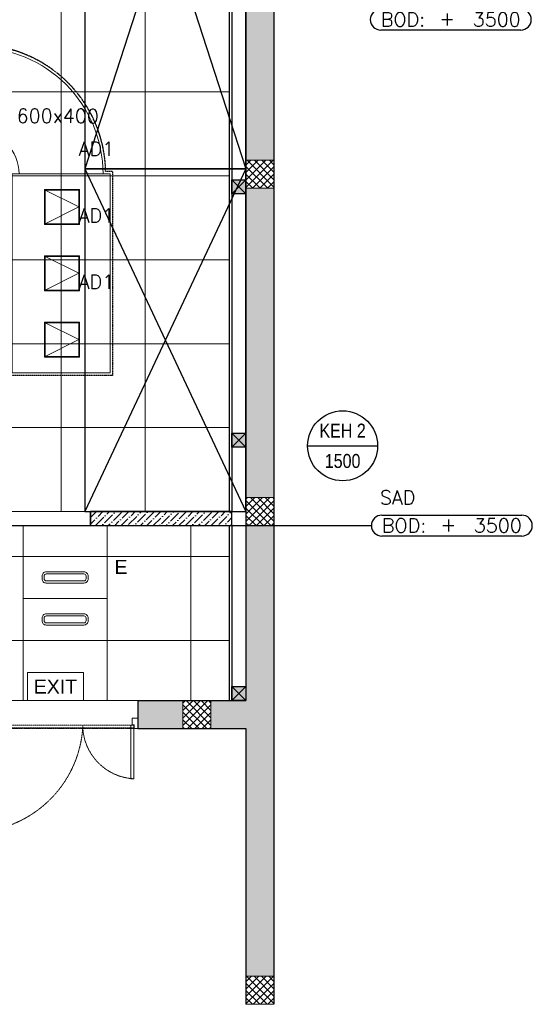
# Model space of a CAD drawing. Header units: millimetres. Extents: x -1435 to 74790, y -2508 to 13830.
# Tile 54 of 95: x 15733 to 19397, y 0 to 7035. Entities that reach past the tile are written whole.
import ezdxf
from ezdxf.enums import TextEntityAlignment as Align

# ---------------------------------------------------------------- set-up
doc = ezdxf.new("R2010")
doc.units = ezdxf.units.MM
for name, pattern in [('( Hidden )', [0.375, 0.25, -0.125]), ('DASHED', [0.75, 0.5, -0.25]), ('HIDDEN', [0.375, 0.25, -0.125])]:
    doc.linetypes.add(name, pattern=pattern)
for name, color, linetype, lineweight in [('a- flr dim 02', 1, 'Continuous', 30), ('A-DOOR', 1, 'Continuous', 0), ('A-GA DIM', 1, 'Continuous', 5), ('A-LIGHT', 1, 'Continuous', 5), ('A-LINTEL', 252, '( Hidden )', 0), ('A-Wall & Column', 2, 'Continuous', 0), ('ND_26_HATCH', 8, 'Continuous', 13)]:
    doc.layers.add(name, color=color, linetype=linetype, lineweight=lineweight)
for name, color, linetype, lineweight, true_color in [('A-100MM', 7, 'Continuous', 0, 0xff5c5c), ('A-CEILING-01', 7, 'Continuous', 5, 0xd56ca8), ('A-CEILING-04', 7, 'Continuous', 5, 0x2776bb), ('A-CEILING-05', 7, 'Continuous', 5, 0x139b48), ('ACMV-DA-AD', 30, 'Continuous', 13, 0xff7f00), ('ACMV-RA-DUCT', 1, 'Continuous', 20, 0xff0000), ('M-MEP-ELLG-LIGHT', 5, 'Continuous', 15, 0x0000ff)]:
    doc.layers.add(name, color=color, linetype=linetype, lineweight=lineweight, true_color=true_color)
for name, color, linetype, true_color in [('A-COLOUMN', 5, 'Continuous', 0x0000ff), ('ACMV-DUCT-THERMAL-EXT-INS', 9, 'DASHED', 0x808080), ('ACMV-EQP-DX', 30, 'Continuous', 0xff7f00), ('DUCT ACCESS DOOR', 1, 'Continuous', 0xff0000), ('Exhaut Hoods', 7, 'Continuous', 0xf26722), ('RCP LAYOUT', 9, 'Continuous', 0x808080)]:
    doc.layers.add(name, color=color, linetype=linetype, true_color=true_color)
for name, color, linetype in [('ACMV-MEPF_General Text', 7, 'Continuous'), ('ACMV-RA-DUCT-TEXT', 7, 'Continuous'), ('ACMV-SA-DUCT-TAG', 7, 'Continuous'), ('Legend', 7, 'Continuous')]:
    doc.layers.add(name, color=color, linetype=linetype)
doc.styles.add('Arial Narrow', font='ARIALN.TTF')
doc.styles.add('Romans', font='Romans.shx')
doc.styles.get("Standard").update_dxf_attribs({"font": 'arial.ttf'})
doc.dimstyles.new('100_Romans_Dot', dxfattribs={"dimtxt": 100, "dimasz": 100, "dimexe": 50, "dimexo": 50, "dimgap": 50, "dimtad": 1, "dimdec": 0, "dimzin": 0, "dimdsep": 46, "dimtxsty": 'Romans', "dimblk": 'DOT', "dimcen": 0.09, "dimclrd": 256, "dimclre": 256, "dimadec": 0, "dimazin": 0, "dimtfac": 1, "dimtdec": 0, "dimtofl": 0, "dimtmove": 0, "dimatfit": 3, "dimldrblk": 'DOT', "dimfxl": 1, "dimtolj": 1, "dimtzin": 0, "dimarcsym": 0})
pattern_1 = [(45, (451552.75, 162145.904), (-26.5165043, 26.5165043), []), (135, (451552.75, 162145.904), (-26.5165043, -26.5165043), [])]

# ---------------------------------------------------------------- blocks, each defined once
blk = doc.blocks.new('A$C65845574')
at = {"color": 8, "true_color": 0x808080}
for points in [[(0, 754.6), (25, 754.6), (25, 792.1), (40, 792.1), (40, 829.6), (0, 829.6), (0, 754.6)], [(1201.4, 754.6), (1176.4, 754.6), (1176.4, 783.1), (1161.4, 783.1), (1161.4, 829.6), (1201.4, 829.6), (1201.4, 754.6)], [(24.9, 779.5), (24.9, 0), (45.4, 0), (45.4, 779.5), (24.9, 779.5)], [(1151.4, 779.5), (1151.4, 388.4), (1171.9, 388.4), (1171.9, 779.5), (1151.4, 779.5)]]:
    blk.add_lwpolyline(points, dxfattribs=at)
at = {"color": 8, "linetype": 'HIDDEN', "ltscale": 3, "true_color": 0x808080}
for points in [[(24.9, 759), (800, 759), (800, 779.5), (24.9, 779.5)], [(1171.9, 759), (800, 759), (800, 779.5), (1171.9, 779.5)]]:
    blk.add_lwpolyline(points, close=True, dxfattribs=at)
for centre, radius, start, end in [((-15.2, 816.2), 817.2, 272.81186, 355.98149), ((1194.2, 782.1), 394.4, 181.88724, 266.76468)]:
    blk.add_arc(centre, radius, start, end, dxfattribs=at)
blk = doc.blocks.new('A$C81f607aa')
at = {"layer": 'A-100MM', "true_color": 0x808080, "transparency": 33554687}
h = blk.add_hatch(dxfattribs=at)
h.set_pattern_fill('ANSI36', color=8, scale=260)
h.set_pattern_definition([(45, (451552.75, 162145.904), (17.2357278, 63.1976686), [81.25, -16.25, 0, -16.25])])
h.paths.add_polyline_path([(2050, 3520), (1038.8, 3520), (1038.8, 3420), (2050, 3420)])
at = {"layer": 'ND_26_HATCH', "lineweight": -3, "true_color": 0x808080, "transparency": 33554687}
h = blk.add_hatch(color=8, dxfattribs=at)
h.dxf.hatch_style = 1
h.paths.add_polyline_path([(2350, 5830), (2152, 5830), (2152, 5718.1), (2150.8, 3620), (2350, 3620)])
h.paths.add_polyline_path([(2350, 8211.4), (2150, 8211.4), (2150, 6030), (2350, 6030)])
h.paths.add_polyline_path([(2350, 9130), (2150, 9130), (2150, 8411.4), (2350, 8411.4)])
h.paths.add_polyline_path([(2350, 11087.2), (2150, 11087.2), (2150, 9330), (2350, 9330)])
h.paths.add_polyline_path([(2350, 13280), (2150, 13280), (2150, 11287.2), (2350, 11287.2)])
at = {"layer": 'ND_26_HATCH', "lineweight": -3, "true_color": 0x808080}
h = blk.add_hatch(dxfattribs=at)
h.set_pattern_fill('ANSI37', color=8, scale=300)
h.set_pattern_definition(pattern_1)
h.paths.add_polyline_path([(2150, 5830), (2350, 5830), (2350, 6030), (2150, 6030)])
h = blk.add_hatch(dxfattribs=at)
h.set_pattern_fill('ANSI37', color=8, scale=300)
h.set_pattern_definition(pattern_1)
h.paths.add_polyline_path([(2150, 3420), (2350, 3420), (2350, 3620), (2150, 3620)])
at = {"layer": 'ND_26_HATCH', "lineweight": -3, "true_color": 0x808080, "transparency": 33554687}
h = blk.add_hatch(color=8, dxfattribs=at)
h.dxf.hatch_style = 1
h.paths.add_polyline_path([(1700, 2170), (1376.6, 2170), (1376.6, 1970), (1700, 1970)])
h.paths.add_polyline_path([(2350, 3420), (2150, 3420), (2150, 2170), (1900, 2170), (1900, 1970), (2150, 1970), (2150, 200), (2350, 200)])
at = {"layer": 'ND_26_HATCH', "lineweight": -3, "true_color": 0x808080}
h = blk.add_hatch(dxfattribs=at)
h.set_pattern_fill('ANSI37', color=8, scale=300)
h.set_pattern_definition(pattern_1)
h.paths.add_polyline_path([(1700, 1970), (1900, 1970), (1900, 2170), (1700, 2170)])
h = blk.add_hatch(dxfattribs=at)
h.set_pattern_fill('ANSI37', color=8, scale=300)
h.set_pattern_definition(pattern_1)
h.paths.add_polyline_path([(2150, 0), (2350, 0), (2350, 200), (2150, 200)])
at = {"layer": 'a- flr dim 02', "color": 8, "lineweight": -3, "true_color": 0x808080}
for points in [[(2050, 9520), (2050, 3520), (1038.8, 3520), (1038.8, 3420), (2050, 3420), (2050, 2170)], [(2050, 3420), (2050, 3520)]]:
    blk.add_lwpolyline(points, dxfattribs=at)
at = {"layer": 'A-LINTEL', "color": 8, "lineweight": 0, "ltscale": 8, "true_color": 0x808080}
for points in [[(1038.8, 3520), (138.8, 3520)], [(138.8, 3420), (1038.8, 3420)], [(200, 2170), (1376.6, 2170)], [(1376.6, 1970), (200, 1970)]]:
    blk.add_lwpolyline(points, dxfattribs=at)
at = {"layer": 'A-Wall & Column', "color": 8, "lineweight": -3, "true_color": 0x808080}
for p, q in [((2150, 13480), (2150, 2170)), ((2350, 13480), (2350, 0)), ((2030, 9520), (2030, 3520)), ((1038.8, 3420), (1038.8, 3520)), ((1190.9, 3520), (2050, 3520)), ((1190.9, 3420), (2050, 3420)), ((2030, 3420), (2030, 2170)), ((1376.6, 2170), (1376.6, 1970)), ((1376.6, 2170), (2150, 2170)), ((1376.6, 1970), (2150, 1970)), ((2150, 1970), (2150, 0))]:
    blk.add_line(p, q, dxfattribs=at)
at = {"layer": 'A-Wall & Column', "color": 8, "true_color": 0x808080}
blk.add_line((2150, 0), (2350, 0), dxfattribs=at)
for points in [[(2150, 5830), (2350, 5830), (2350, 6030), (2150, 6030)], [(2150, 3420), (2350, 3420), (2350, 3620), (2150, 3620)], [(1700, 1970), (1900, 1970), (1900, 2170), (1700, 2170)], [(2150, 0), (2350, 0), (2350, 200), (2150, 200)]]:
    blk.add_lwpolyline(points, close=True, dxfattribs=at)
at = {"layer": 'A-DOOR', "color": 8, "true_color": 0x808080, "xscale": 0.9793691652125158, "yscale": 0.9793691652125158, "zscale": 0.9793691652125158}
blk.add_blockref('A$C65845574', (200, 1230.9), dxfattribs=at)
blk = doc.blocks.new('LIGHT-600X600MM')
at = {"color": 0}
blk.add_line((300, 0), (-300, 0), dxfattribs=at)
blk.add_lwpolyline([(-300, 300), (-300, -300), (300, -300), (300, 300)], close=True, dxfattribs=at)
for points in [[(-165, 160), (-165, 140, 0.414214), (-135, 110), (135, 110, 0.414214), (165, 140), (165, 160, 0.414214), (135, 190), (-135, 190, 0.414214)], [(-150, 160), (-150, 140, 0.414214), (-135, 125), (135, 125, 0.414214), (150, 140), (150, 160, 0.414214), (135, 175), (-135, 175, 0.414214)], [(-165, -160), (-165, -140, -0.414214), (-135, -110), (135, -110, -0.414214), (165, -140), (165, -160, -0.414214), (135, -190), (-135, -190, -0.414214)], [(-150, -160), (-150, -140, -0.414214), (-135, -125), (135, -125, -0.414214), (150, -140), (150, -160, -0.414214), (135, -175), (-135, -175, -0.414214)]]:
    blk.add_lwpolyline(points, format="xyb", close=True, dxfattribs=at)
blk.add_attdef('E', text='', height=100).set_placement((400, 250), align=Align.MIDDLE_CENTER)
blk = doc.blocks.new('EXIT LIGHT')
at = {"color": 0}
blk.add_lwpolyline([(-200, -200), (200, -200), (200, 0), (-200, 0)], close=True, dxfattribs=at)
blk.add_attdef('EXIT', text='', height=100, dxfattribs=at).set_placement((0, -100), align=Align.MIDDLE_CENTER)
blk = doc.blocks.new('A$C98a85b24')
at = {"layer": 'M-MEP-ELLG-LIGHT', "color": 8, "true_color": 0x808080}
ref = blk.add_blockref('LIGHT-600X600MM', (11867.4, 2899.8), dxfattribs=at)
ref.add_attrib('E', 'E', dxfattribs={"layer": '0', "color": 0, "height": 100}).set_placement((12267.4, 3124.8), align=Align.MIDDLE_CENTER)
blk.add_blockref('EXIT LIGHT', (11798.3, 2370), dxfattribs=at).add_auto_attribs({'EXIT': 'EXIT'})
blk = doc.blocks.new('A$C4c94997f')
at = {"true_color": 0x808080}
h = blk.add_hatch(color=8, dxfattribs=at)
h.dxf.hatch_style = 1
h.paths.add_polyline_path([(-2880, 0), (-2780, 0), (-2780, -100), (-2880, -100)])
h.paths.add_polyline_path([(-100, 0), (0, 0), (0, -100), (-100, -100)])
h.paths.add_polyline_path([(-2880, -1812), (-2780, -1812), (-2780, -1912), (-2880, -1912)])
h.paths.add_polyline_path([(-2880, -3630), (-2780, -3630), (-2780, -3730), (-2880, -3730)])
h.paths.add_polyline_path([(-2880, -5440), (-2780, -5440), (-2780, -5540), (-2880, -5540)])
h.paths.add_polyline_path([(-2148, -7250), (-2048, -7250), (-2048, -7350), (-2148, -7350)])
h.paths.add_polyline_path([(-100, -7250), (0, -7250), (0, -7350), (-100, -7350)])
h.paths.add_polyline_path([(-100, -5440), (0, -5440), (0, -5540), (-100, -5540)])
h.paths.add_polyline_path([(-100, -3630), (0, -3630), (0, -3730), (-100, -3730)])
h.paths.add_polyline_path([(-100, -1812), (0, -1812), (0, -1912), (-100, -1912)])
at = {"layer": 'A-COLOUMN', "color": 8, "true_color": 0x808080}
for p, q in [((0, -3630), (-100, -3730)), ((-100, -3630), (0, -3730)), ((0, -5440), (-100, -5540)), ((-100, -5440), (0, -5540)), ((0, -7250), (-100, -7350)), ((-100, -7250), (0, -7350))]:
    blk.add_line(p, q, dxfattribs=at)
for points in [[(-100, -3630), (0, -3630), (0, -3730), (-100, -3730)], [(-100, -5440), (0, -5440), (0, -5540), (-100, -5540)], [(-100, -7250), (0, -7250), (0, -7350), (-100, -7350)]]:
    blk.add_lwpolyline(points, close=True, dxfattribs=at)
blk = doc.blocks.new('A$C256bf26b')
at = {"layer": 'A-CEILING-01', "true_color": 0x808080}
h = blk.add_hatch(dxfattribs=at)
h.set_pattern_fill('ANSI37', color=8, scale=2000)
h.set_pattern_definition([(45, (0, 0), (-176.7767, 176.7767), []), (135, (0, 0), (-176.7767, -176.7767), [])])
edge = h.paths.add_edge_path()
edge.add_line((17350, 13380), (12020, 13380))
edge.add_line((12020, 13380), (12020, 13280))
edge.add_line((12020, 13280), (11820, 13280))
edge.add_line((11820, 13280), (11820, 13380))
edge.add_line((11820, 13380), (6090, 13380))
edge.add_line((6090, 13380), (6090, 13280))
edge.add_line((6090, 13280), (5890, 13280))
edge.add_line((5890, 13280), (5890, 13380))
edge.add_line((5890, 13380), (350, 13380))
edge.add_line((350, 13380), (200, 13380))
edge.add_line((200, 13380), (200, 4520))
edge.add_line((200, 4520), (650, 4520))
edge.add_line((650, 4520), (650, 4220))
edge.add_line((650, 4220), (200, 4220))
edge.add_line((200, 4220), (200, 3270))
edge.add_line((200, 3270), (3945, 3270))
edge.add_line((3945, 3270), (3945, 3920))
edge.add_line((3945, 3920), (6135, 3920))
edge.add_line((6135, 3920), (6135, 3270))
edge.add_line((6135, 3270), (9805, 3270))
edge.add_line((9805, 3270), (9805, 3070))
edge.add_line((9805, 3070), (10125.7, 3070))
edge.add_line((10125.7, 3070), (10125.7, 3423))
edge.add_line((10125.7, 3423), (11242.1, 4539.4))
edge.add_line((11242.1, 4539.4), (10770.1, 5011.3))
edge.add_line((10770.1, 5011.3), (11904.4, 6145.6))
edge.add_line((11904.4, 6145.6), (14298.8, 8540))
edge.add_line((14298.8, 8540), (14450, 8540))
edge.add_line((14450, 8540), (14450, 9620))
edge.add_line((14450, 9620), (14450, 12330))
edge.add_arc((15200, 12330), 750, 90, 180, ccw=False)
edge.add_line((15200, 13080), (17350, 13080))
edge.add_line((17350, 13080), (17350, 13380))
h.paths.add_polyline_path([(5890.1, 11294.2), (6090.1, 11294.2), (6090.1, 11094.2), (5890.1, 11094.2)], flags=16)
h.paths.add_polyline_path([(5890.1, 9330), (6090.1, 9330), (6090.1, 9130), (5890.1, 9130)], flags=16)
h.paths.add_polyline_path([(5890, 8418.4), (6090, 8418.4), (6090, 8218.4), (5890, 8218.4)], flags=16)
h.paths.add_polyline_path([(5890, 6030), (6090, 6030), (6090, 5830), (5890, 5830)], flags=16)
h.paths.add_polyline_path([(11820, 8418.4), (12020, 8418.4), (12020, 8218.4), (11820, 8218.4)], flags=16)
h.paths.add_polyline_path([(11820, 9330), (12020, 9330), (12020, 9130), (11820, 9130)], flags=16)
h.paths.add_polyline_path([(11820.1, 11294.2), (12020.1, 11294.2), (12020.1, 11094.2), (11820.1, 11094.2)], flags=16)
at = {"layer": 'A-CEILING-01', "color": 8, "true_color": 0x808080}
for points in [[(15490.9, 3520), (14590, 3520), (14590, 9520), (17230, 9520), (17230, 3520), (16390.9, 3520)], [(11802, 3977.6), (11802, 3402), (12361.4, 3402), (12361.4, 3420), (17230, 3420), (17230, 2170), (15200, 2170), (15202, 2518), (12157, 2518), (12157, 198), (9905, 200), (9905, 2970), (10225.7, 2970), (10225.7, 3323), (11338.8, 4439.4), (11802, 3977.6)]]:
    blk.add_lwpolyline(points, close=True, dxfattribs=at)
at = {"layer": 'A-CEILING-04', "color": 8, "linetype": 'Continuous', "true_color": 0x808080}
for p, q in [((15757, 2170), (15757, 3420)), ((16357, 2170), (16357, 3420)), ((16957, 2170), (16957, 3420)), ((10225.7, 3200), (17230.8, 3200)), ((9905, 2600), (17229.6, 2600))]:
    blk.add_line(p, q, dxfattribs=at)
at = {"layer": 'A-CEILING-05', "color": 8, "linetype": 'Continuous', "true_color": 0x808080}
for p, q in [((16030, 3520), (16030, 9520)), ((16630, 3520), (16630, 9520)), ((14590, 6520), (17230, 6520)), ((14590, 5920), (17230, 5920)), ((14590, 5320), (17230, 5320)), ((14590, 4720), (17230, 4720)), ((14590, 4120), (17230, 4120))]:
    blk.add_line(p, q, dxfattribs=at)
at = {"color": 8, "true_color": 0x808080}
blk.add_blockref('A$C81f607aa', (15200, 0), dxfattribs=at)
at = {"layer": 'A-GA DIM', "color": 8, "true_color": 0x808080}
blk.add_blockref('A$C4c94997f', (17350, 9520), dxfattribs=at)
at = {"layer": 'A-LIGHT', "color": 8, "true_color": 0x808080}
blk.add_blockref('A$C98a85b24', (4190, 0), dxfattribs=at)
blk = doc.blocks.new('SAD_BOD_LVL')
for points in [[(75, 75), (1075, 75)], [(1075, -75), (75, -75)]]:
    blk.add_lwpolyline(points)
for centre, start, end in [((75, 0), 90, 180), ((1075, 0), 0, 90), ((75, 0), 180, 270), ((1075, 0), 270, 0)]:
    blk.add_arc(centre, 75, start, end)
at = {"style": 'Romans'}
blk.add_text('SAD', height=100, dxfattribs=at).set_placement((60.7, 150))
at = {"char_height": 100, "style": 'Romans'}
for s, width, insert, attachment_point in [('BOD:', 1168.033, (75, 0), 4), ('\\pxqc;+', 105.762, (550, 7.3), 5)]:
    blk.add_mtext_dynamic_manual_height_columns(s, width=width, gutter_width=1, heights=[0], dxfattribs=dict(at, insert=insert, attachment_point=attachment_point))
at = {"style": 'Romans'}
blk.add_attdef('LVL', text='', height=100, dxfattribs=at).set_placement((1075, 0), align=Align.MIDDLE_RIGHT)
blk = doc.blocks.new('_DOT')
at = {"color": 0, "linetype": 'ByBlock', "lineweight": -2}
blk.add_line((-0.5, 0), (-1, 0), dxfattribs=at)
at = {"color": 0, "linetype": 'ByBlock', "lineweight": -2, "const_width": 0.5}
blk.add_lwpolyline([(-0.25, 0, 1), (0.25, 0, 1)], format="xyb", close=True, dxfattribs=at)
blk = doc.blocks.new('DUCT_AD_250x250')
at = {"layer": 'ACMV-DA-AD', "color": 8, "true_color": 0x808080}
for p, q in [((-120, 120), (0, -120)), ((0, -120), (120, 120))]:
    blk.add_line(p, q, dxfattribs=at)
at = {"layer": 'ACMV-DA-AD'}
blk.add_lwpolyline([(-125, 125), (125, 125), (125, -125), (-125, -125)], close=True, dxfattribs=at)
at = {"layer": 'ACMV-DA-AD', "color": 8, "true_color": 0x808080}
blk.add_lwpolyline([(-120, 120), (120, 120), (120, -120), (-120, -120)], close=True, dxfattribs=at)
blk = doc.blocks.new('EQP TAG')
at = {"layer": 'Legend'}
blk.add_line((-250, 0), (250, 0), dxfattribs=at)
blk.add_circle((0, 0), 250, dxfattribs=at)
at = {"layer": 'Legend', "style": 'Arial Narrow'}
for tag, p in [('EQP_TAG', (0, 108.3)), ('CFM', (0, -108.3))]:
    blk.add_attdef(tag, text='', height=100, dxfattribs=at).set_placement(p, align=Align.MIDDLE_CENTER)
blk = doc.blocks.new('A$C526f7b77')
at = {"layer": 'Exhaut Hoods', "linetype": 'Continuous', "ltscale": 750}
for points in [[(12008.2, 5970.1), (13160, 5970.1), (13160, 9520), (12008.2, 9520)], [(12008.2, 3520), (13160, 3520), (13160, 5970.1), (12008.2, 5970.1)]]:
    blk.add_lwpolyline(points, close=True, dxfattribs=at)
at = {"layer": 'Exhaut Hoods'}
for points in [[(13160, 9520), (12008.2, 5970.1)], [(12008.2, 9520), (13160, 5970.1)], [(13160, 5970.1), (12008.2, 3520)], [(12008.2, 5970.1), (13160, 3520)]]:
    blk.add_lwpolyline(points, dxfattribs=at)

msp = doc.modelspace()

# ---------------------------------------------------------------- linework, layer by layer
at = {"layer": 'ACMV-DUCT-THERMAL-EXT-INS'}
msp.add_lwpolyline([(14550, 7003.3), (14703.3, 7003.3), (15121, 6853.4), (15428.3, 6853.4, -0.408171), (16347.1, 5953.4), (16397.3, 5953.4), (16397.3, 4493.4), (15678.3, 4493.4)], format="xyb", dxfattribs=at)
at = {"layer": 'ACMV-RA-DUCT'}
msp.add_lwpolyline([(16328.3, 5934.4, 0.414214), (15428.3, 6834.4), (15428.3, 6234.4, -0.414214), (15728.3, 5934.4)], format="xyb", close=True, dxfattribs=at)
msp.add_lwpolyline([(15678.3, 4512.4), (15678.3, 5934.4), (16378.3, 5934.4), (16378.3, 4512.4)], close=True, dxfattribs=at)

# ---------------------------------------------------------------- block references
at = {"layer": 'ACMV-EQP-DX'}
msp.add_blockref('EQP TAG', (18040.8, 3990.3), dxfattribs=at).add_auto_attribs({'EQP_TAG': 'KEH 2', 'CFM': '1500'})
at = {"layer": 'ACMV-SA-DUCT-TAG'}
for p in [(18238.7, 7035.4), (18246.5, 3420)]:
    msp.add_blockref('SAD_BOD_LVL', p, dxfattribs=at).add_auto_attribs({'LVL': '3500'})
at = {"layer": 'DUCT ACCESS DOOR', "rotation": 90}
for p in [(16035, 5697.1), (16035.2, 5223.1), (16035.4, 4749.1)]:
    msp.add_blockref('DUCT_AD_250x250', p, dxfattribs=at)
at = {"layer": 'Exhaut Hoods'}
msp.add_blockref('A$C526f7b77', (4190, 0), dxfattribs=at)
at = {"layer": 'RCP LAYOUT'}
msp.add_blockref('A$C256bf26b', (0, 0), dxfattribs=at)

# ---------------------------------------------------------------- texts
at = {"layer": 'ACMV-MEPF_General Text', "char_height": 100, "attachment_point": 5}
for insert in [(16281.2, 6110.9), (16281.2, 5636.9), (16281.2, 5162.9)]:
    msp.add_mtext_dynamic_manual_height_columns('\\pxqc,t6;{\\Fromans|c0;AD1}', width=3300, gutter_width=15540.7, heights=[500], dxfattribs=dict(at, insert=insert))
at = {"layer": 'ACMV-RA-DUCT-TEXT', "insert": (15842.1, 6348.2), "char_height": 100, "attachment_point": 5, "rotation": 359.73764}
msp.add_mtext_dynamic_manual_height_columns('{\\Fromans|c0;RAD 600x400}', width=1639.938, gutter_width=1, heights=[0], dxfattribs=at)

# ---------------------------------------------------------------- leaders
at = {"layer": 'ACMV-SA-DUCT-TAG'}
msp.add_leader([(13619, 4891.6), (13619, 3420), (18246.5, 3420)], dimstyle='100_Romans_Dot', override={"dimtad": 0}, dxfattribs=at)

doc.saveas('drawing.dxf')
